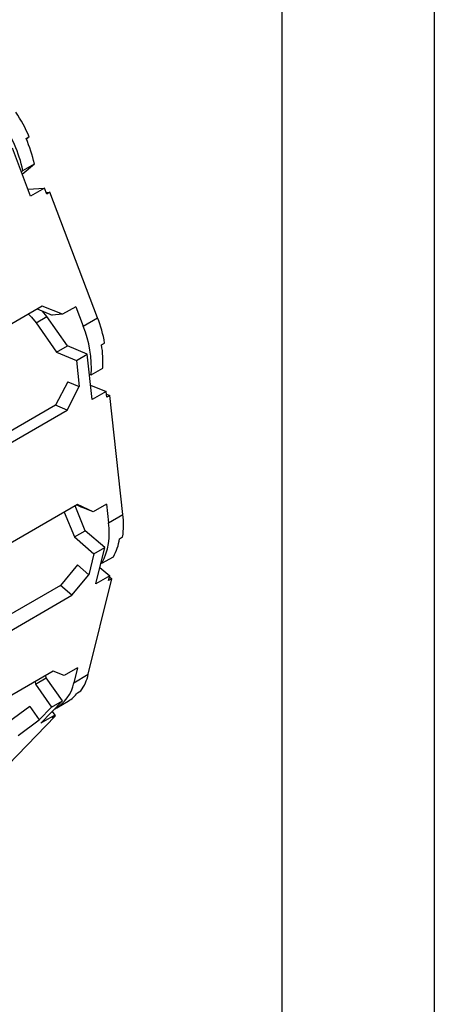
# Model space of a CAD drawing. Header units: millimetres. Extents: x 0 to 1537, y 0 to 1187.
# Tile 13 of 14: x 1442 to 1537, y 783 to 1009. Entities that reach past the tile are written whole.
import ezdxf

# ---------------------------------------------------------------- set-up
doc = ezdxf.new("R2010")
doc.units = ezdxf.units.MM
doc.header["$LTSCALE"] = 5.5
doc.layers.add('TEXT', color=140, linetype='Continuous', lineweight=25)

msp = doc.modelspace()

# ---------------------------------------------------------------- linework, layer by layer
at = {"color": 7, "linetype": 'Continuous'}
msp.add_line((1536.71, 1187.46), (1536.71, 0.01), dxfattribs=at)
for p, q in [((1443.19, 981.4), (1443.9, 981.81)), ((1443.66, 981.6), (1443.21, 981.34)), ((1443.21, 981.34), (1443.58, 981.55)), ((1443.66, 981.6), (1443.58, 981.55)), ((1443.9, 981.81), (1443.66, 981.6)), ((1444.21, 968.23), (1440.04, 979.17)), ((1442.31, 973.22), (1445.09, 975.6)), ((1442.47, 974.09), (1445.09, 975.6)), ((1442.47, 974.09), (1442.1, 973.77)), ((1443.62, 969.78), (1447.39, 970.06)), ((1447.39, 970.06), (1444.21, 968.23)), ((1447.92, 968.7), (1447.39, 970.06)), ((1447.78, 969.04), (1448.62, 969.1)), ((1448.62, 969.1), (1447.92, 968.7)), ((1459.58, 940.39), (1448.62, 969.1)), ((1446.9, 943.08), (1391.75, 911.24)), ((1445.75, 942.41), (1449.17, 941)), ((1451.51, 941.18), (1446.9, 943.08)), ((1447.94, 940.67), (1446.93, 941.93)), ((1454.55, 942.93), (1451.51, 941.18)), ((1454.55, 942.93), (1456.26, 938.47)), ((1445.46, 939.24), (1447.94, 940.67)), ((1452.64, 933.96), (1447.94, 940.67)), ((1451.51, 941.18), (1449.17, 941)), ((1456.26, 938.47), (1459.58, 940.39)), ((1445.46, 939.24), (1450.17, 932.53)), ((1450.17, 932.53), (1452.64, 933.96)), ((1457.2, 932.04), (1452.64, 933.96)), ((1460.47, 934.19), (1461.18, 934.6)), ((1450.17, 932.53), (1454.72, 930.61)), ((1454.72, 930.61), (1457.2, 932.04)), ((1454.72, 930.61), (1455.38, 924.65)), ((1458.34, 921.67), (1457.2, 932.04)), ((1458.11, 927.35), (1460.73, 928.86)), ((1458.11, 927.35), (1457.72, 927.32)), ((1452.72, 925.77), (1449.93, 920.39)), ((1452.59, 919.27), (1455.38, 924.65)), ((1452.72, 925.77), (1455.38, 924.65)), ((1457.97, 925), (1461.52, 923.51)), ((1461.52, 923.51), (1458.34, 921.67)), ((1461.67, 922.21), (1461.52, 923.51)), ((1461.59, 922.95), (1462.37, 922.62)), ((1462.37, 922.62), (1461.67, 922.21)), ((1465.38, 895.4), (1462.37, 922.62)), ((1449.93, 920.39), (1394.92, 888.63)), ((1397.44, 887.43), (1452.59, 919.27)), ((1452.59, 919.27), (1449.93, 920.39)), ((1454.98, 897.67), (1399.82, 865.83)), ((1456.75, 891.67), (1454.42, 897.34)), ((1454.83, 897.58), (1455.89, 897.08)), ((1458.55, 895.96), (1454.98, 897.67)), ((1458.55, 895.96), (1455.89, 897.08)), ((1461.59, 897.72), (1458.55, 895.96)), ((1461.59, 897.72), (1462.06, 893.48)), ((1451.94, 895.92), (1454.28, 890.24)), ((1462.06, 893.48), (1465.38, 895.4)), ((1454.28, 890.24), (1456.75, 891.67)), ((1454.28, 890.24), (1458.74, 886.39)), ((1461.21, 887.81), (1456.75, 891.67)), ((1464.6, 889.83), (1465.3, 890.24)), ((1458.74, 886.39), (1461.21, 887.81)), ((1459.17, 879.49), (1461.21, 887.81)), ((1458.74, 886.39), (1457.56, 881.6)), ((1460.56, 884.22), (1463.18, 885.73)), ((1454.95, 883.85), (1451.07, 879.17)), ((1454.95, 883.85), (1457.56, 881.6)), ((1460.1, 883.27), (1462.35, 881.32)), ((1460.56, 884.22), (1460.35, 884.31)), ((1453.68, 876.92), (1457.56, 881.6)), ((1462.35, 881.32), (1459.17, 879.49)), ((1462.09, 880.28), (1462.35, 881.32)), ((1462.3, 881.12), (1462.8, 880.69)), ((1451.07, 879.17), (1396.42, 847.62)), ((1453.68, 876.92), (1451.07, 879.17)), ((1457.43, 858.83), (1462.8, 880.69)), ((1462.8, 880.69), (1462.09, 880.28)), ((1398.53, 845.08), (1453.68, 876.92)), ((1449.42, 859.57), (1394.26, 827.73)), ((1447.78, 858.01), (1447.7, 858.58)), ((1451.9, 858.56), (1449.42, 859.57)), ((1454.94, 860.31), (1451.9, 858.56)), ((1454.94, 860.31), (1454.1, 856.91)), ((1454.1, 856.91), (1457.43, 858.83)), ((1445.23, 857.15), (1445.31, 856.58)), ((1445.31, 856.58), (1447.78, 858.01)), ((1445.31, 856.58), (1449.04, 851.33)), ((1451.52, 852.76), (1447.78, 858.01)), ((1454.98, 854.62), (1455.69, 855.03)), ((1444.02, 851.47), (1439.14, 847.89)), ((1444.02, 851.47), (1446.2, 848.4)), ((1446.57, 847.66), (1451.52, 852.76)), ((1449.04, 851.33), (1451.52, 852.76)), ((1450.19, 851.18), (1452.81, 852.69)), ((1436.85, 835.87), (1449.84, 849.26)), ((1449.04, 851.33), (1446.2, 848.4)), ((1449.75, 849.49), (1446.57, 847.66)), ((1449.13, 848.86), (1449.75, 849.49)), ((1449.84, 849.26), (1449.13, 848.86)), ((1449.16, 850.33), (1449.75, 849.49)), ((1449.71, 849.45), (1449.84, 849.26)), ((1441.33, 844.82), (1446.2, 848.4))]:
    msp.add_line(p, q)
at = {"flags": 128}
msp.add_lwpolyline([(1443.72, 941.24), (1444.46, 940.5), (1445.46, 939.24)], dxfattribs=at)
for centre, radius, start, end in [((1410.75, 967.41), 36.14, 23.4765, 33.5889), ((1408.98, 966.33), 34.38, 13.0534, 33.8599), ((1413.8, 968.55), 32.08, 12.6995, 23.6089), ((1431.33, 929.48), 30.28, 9.7282, 21.1083), ((1432.4, 928.77), 25.76, 356.846, 22.119), ((1439.32, 930.49), 21.47, 355.6625, 9.9288), ((1446.27, 893.1), 19.25, 351.4504, 6.8573), ((1447.2, 891.12), 15.04, 332.6683, 9.0171), ((1453.08, 891.51), 11.64, 330.1974, 351.6951), ((1447.41, 861.12), 10.28, 323.6909, 347.1361), ((1445.7, 858.47), 8.55, 298.4082, 349.4794), ((1449.1, 859.05), 7.36, 300.265, 323.0553)]:
    msp.add_arc(centre, radius, start, end)
at = {"layer": 'TEXT'}
msp.add_line((1501.78, 1152.53), (1501.78, 34.92), dxfattribs=at)

doc.saveas('drawing.dxf')
